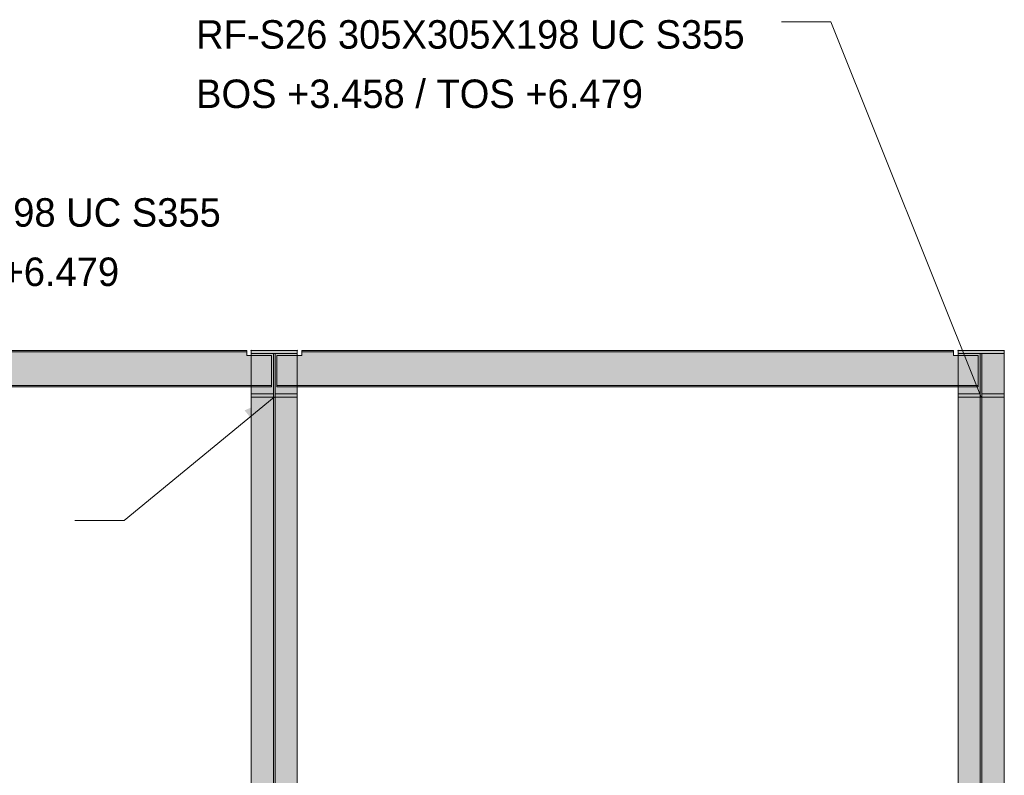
# Model space of a CAD drawing. Header units: millimetres. Extents: x 8750 to 43375, y -8109 to 26244.
# Tile 8 of 10: x 24822 to 30308, y 4110 to 8322. Entities that reach past the tile are written whole.
import ezdxf

# ---------------------------------------------------------------- set-up
doc = ezdxf.new("R2010")
doc.units = ezdxf.units.MM
for name, color, linetype in [('FILL-INK', 7, 'Continuous'), ('FILL-STEEL', 7, 'Continuous'), ('FILL-WHITE', 7, 'Continuous'), ('LINE-CORE', 7, 'Continuous'), ('LINE-INK', 7, 'Continuous'), ('TEXT-INK', 7, 'Continuous')]:
    doc.layers.add(name, color=color, linetype=linetype)

msp = doc.modelspace()

# ---------------------------------------------------------------- hatches: boundary and pattern name
at = {"layer": 'FILL-INK', "true_color": 0x1a1a1f}
h = msp.add_hatch(color=250, dxfattribs=at)
h.dxf.hatch_style = 1
h.paths.add_polyline_path([(30178, 6218.7), (30068.9, 6363.5), (30157.1, 6398.8)])
h = msp.add_hatch(color=250, dxfattribs=at)
h.dxf.hatch_style = 1
h.paths.add_polyline_path([(26240, 6218.7), (26134.9, 6070.9), (26074.6, 6144.3)])
at = {"layer": 'FILL-STEEL', "true_color": 0x0d2973}
h = msp.add_hatch(color=166, dxfattribs=at)
h.dxf.hatch_style = 1
h.paths.add_polyline_path([(26111.8, 6218.7), (26111.8, 6222.4), (26111.8, 6236), (26208.1, 6236), (26234.8, 6236), (26234.8, 6285.1), (26234.8, 6461.7), (26141, 6461.7), (26111.8, 6461.7), (26111.8, 6465.8), (26111.8, 6479), (26306.9, 6479), (26368.1, 6479), (26368.1, 6474.9), (26368.1, 6461.7), (26274.3, 6461.7), (26245.2, 6461.7), (26245.2, 6408.1), (26245.2, 6236), (26341.4, 6236), (26368.1, 6236), (26368.1, 6232.2), (26368.1, 6218.7), (26167.2, 6218.7)])
h = msp.add_hatch(color=166, dxfattribs=at)
h.dxf.hatch_style = 1
h.paths.add_polyline_path([(30049.8, 6218.7), (30049.8, 6222.4), (30049.8, 6236), (30146.1, 6236), (30172.8, 6236), (30172.8, 6285.1), (30172.8, 6461.7), (30079, 6461.7), (30049.8, 6461.7), (30049.8, 6465.8), (30049.8, 6479), (30244.9, 6479), (30306.1, 6479), (30306.1, 6474.9), (30306.1, 6461.7), (30212.3, 6461.7), (30183.2, 6461.7), (30183.2, 6408.1), (30183.2, 6236), (30279.4, 6236), (30306.1, 6236), (30306.1, 6232.2), (30306.1, 6218.7), (30105.2, 6218.7)])
at = {"layer": 'FILL-WHITE', "true_color": 0xffffff}
h = msp.add_hatch(color=7, dxfattribs=at)
h.dxf.hatch_style = 1
h.paths.add_polyline_path([(21551, 6479), (26087, 6479), (26087, 6471.2), (21551, 6471.2)])
h = msp.add_hatch(color=7, dxfattribs=at)
h.dxf.hatch_style = 1
h.paths.add_polyline_path([(26087, 6479), (26087, 6471.2), (21551, 6471.2), (21551, 6479)])
h = msp.add_hatch(color=7, dxfattribs=at)
h.dxf.hatch_style = 1
h.paths.add_polyline_path([(26111.8, 6479), (26111.8, 6479), (26110.3, 6479.1), (26110.3, 6479.2), (26110.3, 6479.2)])
h = msp.add_hatch(color=7, dxfattribs=at)
h.dxf.hatch_style = 1
h.paths.add_polyline_path([(26111.8, 6479), (26368.1, 6479), (26368.1, 3641.8), (26111.8, 3641.8)])
h = msp.add_hatch(color=7, dxfattribs=at)
h.dxf.hatch_style = 1
h.paths.add_polyline_path([(26368.1, 6479), (26368.1, 6461.7), (26111.8, 6461.7), (26111.8, 6479)])
h = msp.add_hatch(color=7, dxfattribs=at)
h.dxf.hatch_style = 1
h.paths.add_polyline_path([(26368.1, 6479), (26369.7, 6479.2), (26369.7, 6479.2), (26369.7, 6479.1), (26368.1, 6479)])
h = msp.add_hatch(color=7, dxfattribs=at)
h.dxf.hatch_style = 1
h.paths.add_polyline_path([(26393, 6479), (30025, 6479), (30025, 6479), (30025, 6471.2), (26393, 6471.2), (26393, 6471.2)])
h = msp.add_hatch(color=7, dxfattribs=at)
h.dxf.hatch_style = 1
h.paths.add_polyline_path([(30025, 6479), (30025, 6471.2), (26393, 6471.2), (26393, 6479)])
h = msp.add_hatch(color=7, dxfattribs=at)
h.dxf.hatch_style = 1
h.paths.add_polyline_path([(30049.8, 6479), (30049.8, 6479), (30048.3, 6479.1), (30048.3, 6479.2), (30048.3, 6479.2)])
h = msp.add_hatch(color=7, dxfattribs=at)
h.dxf.hatch_style = 1
h.paths.add_polyline_path([(30049.8, 6479), (30306.1, 6479), (30306.1, 3641.8), (30049.8, 3641.8)])
h = msp.add_hatch(color=7, dxfattribs=at)
h.dxf.hatch_style = 1
h.paths.add_polyline_path([(30306.1, 6479), (30306.1, 6461.7), (30049.8, 6461.7), (30049.8, 6479)])
h = msp.add_hatch(color=7, dxfattribs=at)
h.dxf.hatch_style = 1
h.paths.add_polyline_path([(30306.1, 6479), (30307.7, 6479.2), (30307.7, 6479.2), (30307.7, 6479.1), (30306.1, 6479)])
h = msp.add_hatch(color=7, dxfattribs=at)
h.dxf.hatch_style = 1
h.paths.add_polyline_path([(21413, 6450), (21551, 6450), (21551, 6471.2), (26087, 6471.2), (26087, 6450), (26225, 6450), (26225, 6283.6), (26087, 6283.6), (21551, 6283.6), (21413, 6283.6)])
h = msp.add_hatch(color=7, dxfattribs=at)
h.dxf.hatch_style = 1
h.paths.add_polyline_path([(21551, 6450), (21551, 6471.2), (26087, 6471.2), (26087, 6450), (26225, 6450), (26225, 6283.6), (26087, 6283.6), (21551, 6283.6), (21413, 6283.6), (21413, 6450)])
h = msp.add_hatch(color=7, dxfattribs=at)
h.dxf.hatch_style = 1
h.paths.add_polyline_path([(26234.8, 6461.7), (26234.8, 3629.5), (26111.8, 3629.5), (26111.8, 6461.7)])
h = msp.add_hatch(color=7, dxfattribs=at)
h.dxf.hatch_style = 1
h.paths.add_polyline_path([(26111.8, 6218.7), (26111.8, 6236), (26234.8, 6236), (26234.8, 6461.7), (26245.2, 6461.7), (26245.2, 6236), (26368.1, 6236), (26368.1, 6218.7), (26111.8, 6218.7)])
h = msp.add_hatch(color=7, dxfattribs=at)
h.dxf.hatch_style = 1
h.paths.add_polyline_path([(26368.1, 6461.7), (26368.1, 3629.5), (26245.2, 3629.5), (26245.2, 6461.7)])
h = msp.add_hatch(color=7, dxfattribs=at)
h.dxf.hatch_style = 1
h.paths.add_polyline_path([(26255, 6450), (26393, 6450), (26393, 6471.2), (30025, 6471.2), (30025, 6450), (30163, 6450), (30163, 6283.6), (30025, 6283.6), (26393, 6283.6), (26255, 6283.6)])
h = msp.add_hatch(color=7, dxfattribs=at)
h.dxf.hatch_style = 1
h.paths.add_polyline_path([(26393, 6450), (26393, 6471.2), (30025, 6471.2), (30025, 6450), (30163, 6450), (30163, 6283.6), (30025, 6283.6), (26393, 6283.6), (26255, 6283.6), (26255, 6450)])
h = msp.add_hatch(color=7, dxfattribs=at)
h.dxf.hatch_style = 1
h.paths.add_polyline_path([(30172.8, 6461.7), (30172.8, 3629.5), (30049.8, 3629.5), (30049.8, 6461.7)])
h = msp.add_hatch(color=7, dxfattribs=at)
h.dxf.hatch_style = 1
h.paths.add_polyline_path([(30049.8, 6218.7), (30049.8, 6236), (30172.8, 6236), (30172.8, 6461.7), (30183.2, 6461.7), (30183.2, 6236), (30306.1, 6236), (30306.1, 6218.7), (30049.8, 6218.7)])
h = msp.add_hatch(color=7, dxfattribs=at)
h.dxf.hatch_style = 1
h.paths.add_polyline_path([(30306.1, 6461.7), (30306.1, 3629.5), (30183.2, 3629.5), (30183.2, 6461.7)])
h = msp.add_hatch(color=7, dxfattribs=at)
h.dxf.hatch_style = 1
h.paths.add_polyline_path([(21413, 6283.6), (21551, 6283.6), (26087, 6283.6), (26225, 6283.6), (26225, 6275.8), (26087, 6275.8), (21551, 6275.8), (21413, 6275.8)])
h = msp.add_hatch(color=7, dxfattribs=at)
h.dxf.hatch_style = 1
h.paths.add_polyline_path([(26087, 6283.6), (26225, 6283.6), (26225, 6275.8), (21551, 6275.8), (21413, 6275.8), (21413, 6283.6)])
h = msp.add_hatch(color=7, dxfattribs=at)
h.dxf.hatch_style = 1
h.paths.add_polyline_path([(26255, 6283.6), (26393, 6283.6), (30025, 6283.6), (30025, 6283.6), (30163, 6283.6), (30163, 6275.8), (30025, 6275.8), (26393, 6275.8), (26393, 6275.8), (26255, 6275.8)])
h = msp.add_hatch(color=7, dxfattribs=at)
h.dxf.hatch_style = 1
h.paths.add_polyline_path([(30025, 6283.6), (30163, 6283.6), (30163, 6275.8), (26393, 6275.8), (26255, 6275.8), (26255, 6283.6)])
h = msp.add_hatch(color=7, dxfattribs=at)
h.dxf.hatch_style = 1
h.paths.add_polyline_path([(26234.8, 6236), (26234.8, 3469.9), (26111.8, 3469.9), (26111.8, 6236)])
h = msp.add_hatch(color=7, dxfattribs=at)
h.dxf.hatch_style = 1
h.paths.add_polyline_path([(26111.8, 3457.7), (26111.8, 6218.7), (26368.1, 6218.7), (26368.1, 3457.7)])
h = msp.add_hatch(color=7, dxfattribs=at)
h.dxf.hatch_style = 1
h.paths.add_polyline_path([(26368.1, 6236), (26368.1, 3469.9), (26245.2, 3469.9), (26245.2, 6236)])
h = msp.add_hatch(color=7, dxfattribs=at)
h.dxf.hatch_style = 1
h.paths.add_polyline_path([(30172.8, 6236), (30172.8, 3469.9), (30049.8, 3469.9), (30049.8, 6236)])
h = msp.add_hatch(color=7, dxfattribs=at)
h.dxf.hatch_style = 1
h.paths.add_polyline_path([(30049.8, 3457.7), (30049.8, 6218.7), (30306.1, 6218.7), (30306.1, 3457.7)])
h = msp.add_hatch(color=7, dxfattribs=at)
h.dxf.hatch_style = 1
h.paths.add_polyline_path([(30306.1, 6236), (30306.1, 3469.9), (30183.2, 3469.9), (30183.2, 6236)])

# ---------------------------------------------------------------- linework, layer by layer
at = {"layer": 'LINE-CORE', "lineweight": 5}
for points in [[(21551, 6479), (26087, 6479), (26087, 6471.2), (21551, 6471.2)], [(26087, 6479), (26087, 6471.2), (21551, 6471.2), (21551, 6479)], [(26111.8, 6479), (26111.8, 6479), (26110.3, 6479.1), (26110.3, 6479.2), (26110.3, 6479.2)], [(26111.8, 6479), (26368.1, 6479), (26368.1, 3641.8), (26111.8, 3641.8)], [(26368.1, 6479), (26368.1, 6461.7), (26368.1, 6461.7), (26368.1, 6461.7), (26111.8, 6461.7), (26111.8, 6461.7), (26111.8, 6461.7), (26111.8, 6479)], [(26368.1, 6479), (26369.7, 6479.2), (26369.7, 6479.2), (26369.7, 6479.1), (26368.1, 6479)], [(26393, 6479), (30025, 6479), (30025, 6479), (30025, 6471.2), (26393, 6471.2), (26393, 6471.2)], [(30025, 6479), (30025, 6471.2), (26393, 6471.2), (26393, 6479)], [(30049.8, 6479), (30049.8, 6479), (30048.3, 6479.1), (30048.3, 6479.2), (30048.3, 6479.2)], [(30049.8, 6479), (30306.1, 6479), (30306.1, 3641.8), (30049.8, 3641.8)], [(30306.1, 6479), (30306.1, 6461.7), (30306.1, 6461.7), (30306.1, 6461.7), (30049.8, 6461.7), (30049.8, 6461.7), (30049.8, 6461.7), (30049.8, 6479)], [(30306.1, 6479), (30307.7, 6479.2), (30307.7, 6479.2), (30307.7, 6479.1), (30306.1, 6479)], [(21413, 6450), (21551, 6450), (21551, 6471.2), (26087, 6471.2), (26087, 6471.2), (26087, 6471.2), (26087, 6471.2), (26087, 6450), (26225, 6450), (26225, 6283.6), (26087, 6283.6), (21551, 6283.6), (21551, 6283.6), (21413, 6283.6)], [(21551, 6450), (21551, 6471.2), (21551, 6471.2), (21551, 6471.2), (21551, 6471.2), (26087, 6471.2), (26087, 6450), (26225, 6450), (26225, 6283.6), (26087, 6283.6), (26087, 6283.6), (21551, 6283.6), (21413, 6283.6), (21413, 6450)], [(26234.8, 6461.7), (26234.8, 3629.5), (26111.8, 3629.5), (26111.8, 6461.7)], [(26111.8, 6218.7), (26111.8, 6236), (26111.8, 6236), (26111.8, 6236), (26234.8, 6236), (26234.8, 6461.7), (26234.8, 6461.7), (26245.2, 6461.7), (26245.2, 6461.7), (26245.2, 6236), (26368.1, 6236), (26368.1, 6236), (26368.1, 6236), (26368.1, 6218.7), (26368.1, 6218.7), (26368.1, 6218.7), (26111.8, 6218.7), (26111.8, 6218.7)], [(26368.1, 6461.7), (26368.1, 3629.5), (26245.2, 3629.5), (26245.2, 6461.7)], [(26255, 6450), (26393, 6450), (26393, 6471.2), (30025, 6471.2), (30025, 6471.2), (30025, 6450), (30163, 6450), (30163, 6283.6), (30025, 6283.6), (26393, 6283.6), (26393, 6283.6), (26255, 6283.6)], [(26393, 6450), (26393, 6471.2), (26393, 6471.2), (30025, 6471.2), (30025, 6450), (30163, 6450), (30163, 6283.6), (30025, 6283.6), (30025, 6283.6), (26393, 6283.6), (26255, 6283.6), (26255, 6450)], [(30172.8, 6461.7), (30172.8, 3629.5), (30049.8, 3629.5), (30049.8, 6461.7)], [(30049.8, 6218.7), (30049.8, 6236), (30049.8, 6236), (30049.8, 6236), (30172.8, 6236), (30172.8, 6461.7), (30172.8, 6461.7), (30183.2, 6461.7), (30183.2, 6461.7), (30183.2, 6236), (30306.1, 6236), (30306.1, 6236), (30306.1, 6236), (30306.1, 6218.7), (30306.1, 6218.7), (30306.1, 6218.7), (30049.8, 6218.7), (30049.8, 6218.7)], [(30306.1, 6461.7), (30306.1, 3629.5), (30183.2, 3629.5), (30183.2, 6461.7)], [(21413, 6283.6), (21551, 6283.6), (26087, 6283.6), (26087, 6283.6), (26225, 6283.6), (26225, 6275.8), (26087, 6275.8), (21551, 6275.8), (21551, 6275.8), (21413, 6275.8)], [(26087, 6283.6), (26225, 6283.6), (26225, 6275.8), (21551, 6275.8), (21413, 6275.8), (21413, 6283.6)], [(26255, 6283.6), (26393, 6283.6), (30025, 6283.6), (30025, 6283.6), (30163, 6283.6), (30163, 6275.8), (30025, 6275.8), (26393, 6275.8), (26393, 6275.8), (26255, 6275.8)], [(30025, 6283.6), (30163, 6283.6), (30163, 6275.8), (26393, 6275.8), (26255, 6275.8), (26255, 6283.6)], [(26234.8, 6236), (26234.8, 3469.9), (26111.8, 3469.9), (26111.8, 6236)], [(26111.8, 3457.7), (26111.8, 6218.7), (26368.1, 6218.7), (26368.1, 6218.7), (26368.1, 3457.7), (26111.8, 3457.7)], [(26368.1, 6236), (26368.1, 3469.9), (26245.2, 3469.9), (26245.2, 6236)], [(30172.8, 6236), (30172.8, 3469.9), (30049.8, 3469.9), (30049.8, 6236)], [(30049.8, 3457.7), (30049.8, 6218.7), (30306.1, 6218.7), (30306.1, 6218.7), (30306.1, 3457.7), (30049.8, 3457.7)], [(30306.1, 6236), (30306.1, 3469.9), (30183.2, 3469.9), (30183.2, 6236)]]:
    msp.add_lwpolyline(points, close=True, dxfattribs=at)
at = {"layer": 'LINE-INK', "lineweight": 5}
for p, q in [((29340.9, 8309.5), (29065.9, 8309.5)), ((30178, 6218.7), (29340.9, 8309.5)), ((26240, 6218.7), (25402.9, 5531.2)), ((25402.9, 5531.2), (25127.9, 5531.2))]:
    msp.add_line(p, q, dxfattribs=at)
for points in [[(26111.8, 6218.7), (26111.8, 6222.4), (26111.8, 6236), (26208.1, 6236), (26234.8, 6236), (26234.8, 6285.1), (26234.8, 6461.7), (26141, 6461.7), (26111.8, 6461.7), (26111.8, 6465.8), (26111.8, 6479), (26306.9, 6479), (26368.1, 6479), (26368.1, 6474.9), (26368.1, 6461.7), (26274.3, 6461.7), (26245.2, 6461.7), (26245.2, 6408.1), (26245.2, 6236), (26341.4, 6236), (26368.1, 6236), (26368.1, 6232.2), (26368.1, 6218.7), (26167.2, 6218.7)], [(30049.8, 6218.7), (30049.8, 6222.4), (30049.8, 6236), (30146.1, 6236), (30172.8, 6236), (30172.8, 6285.1), (30172.8, 6461.7), (30079, 6461.7), (30049.8, 6461.7), (30049.8, 6465.8), (30049.8, 6479), (30244.9, 6479), (30306.1, 6479), (30306.1, 6474.9), (30306.1, 6461.7), (30212.3, 6461.7), (30183.2, 6461.7), (30183.2, 6408.1), (30183.2, 6236), (30279.4, 6236), (30306.1, 6236), (30306.1, 6232.2), (30306.1, 6218.7), (30105.2, 6218.7)]]:
    msp.add_lwpolyline(points, close=True, dxfattribs=at)

# ---------------------------------------------------------------- texts
at = {"layer": 'TEXT-INK'}
for s, p in [('RF-S26 305X305X198 UC S355', (25804.3, 8160.7)), ('BOS +3.458 / TOS +6.479', (25804.3, 7829.9)), ('RF-S16 305X305X198 UC S355', (22885.5, 7168.4)), ('BOS +3.458 / TOS +6.479', (22885.5, 6837.7))]:
    msp.add_text(s, height=158.75, dxfattribs=at).set_placement(p)

doc.saveas('drawing.dxf')
